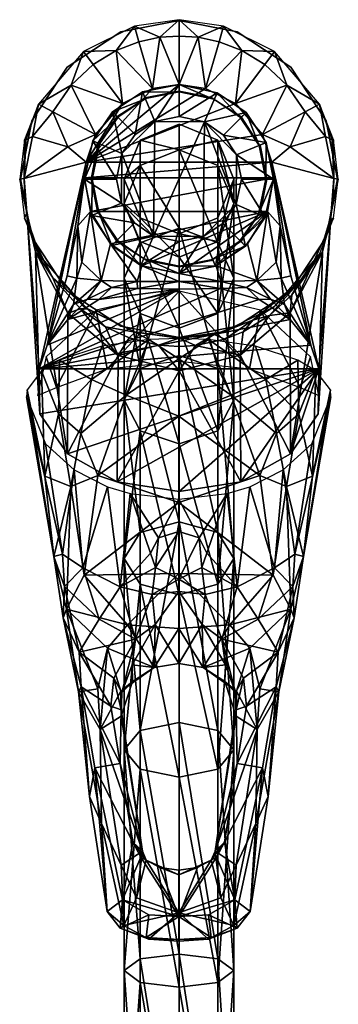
# Model space of a CAD drawing. Header units: millimetres. Extents: x -26 to 26, y -255 to 26.
# Tile 2 of 2: x -26 to 26, y -135 to 26. Entities that reach past the tile are written whole.
import ezdxf

# ---------------------------------------------------------------- set-up
doc = ezdxf.new("R2010")
doc.units = ezdxf.units.MM
for name, color, linetype in [('BLUE', 154, 'Continuous'), ('CHROME01', 253, 'Continuous'), ('RED', 24, 'Continuous')]:
    doc.layers.add(name, color=color, linetype=linetype)

msp = doc.modelspace()

# ---------------------------------------------------------------- meshes
at = {"layer": 'BLUE'}
mesh = msp.add_polyface(dxfattribs=at)
corners = [(3.29, -58.91, 83.39), (4.59, -61.44, 86.25), (3.75, -63.76, 88.32), (-0.05, -57.88, 82.02), (-0.05, -65.7, 89.76)]
mesh.append_faces([[corners[k] for k in face] for face in [(0, 2, 4)]], dxfattribs={"vtx0": -1, "vtx2": -1})
mesh.append_faces([[corners[k] for k in face] for face in [(3, 0, 4)]], dxfattribs={"vtx1": -1})
mesh.append_faces([[corners[k] for k in face] for face in [(0, 1, 2)]], dxfattribs={"vtx2": -1})
at = {"layer": 'CHROME01'}
mesh = msp.add_polyface(dxfattribs=at)
corners = [(0, 14.4, 112.8), (-5.3, 13.39, 112.8), (0, 14.4, 116.2), (-5.3, 13.39, 116.2), (-10.18, 10.18, 116.2), (-10.18, 10.18, 112.8), (-13.39, 5.3, 112.8), (-13.39, 5.3, 116.2), (-3.97, 9.45, 132.9), (-7.21, 7.28, 132.9), (-9.37, 4.16, 132.9), (-5.52, 13.14, 116.4), (-6.01, 14.29, 122.9), (0, 14.25, 116.4), (0, 15.5, 122.9), (-10.03, 10.12, 116.4), (-10.91, 11.01, 122.9), (-13.03, 5.78, 116.4), (-14.17, 6.28, 122.9), (0, 10.25, 132.9), (-18.23, 5.27, 100.13), (-15.26, 2.74, 113), (-13.68, 7.29, 113), (-25.42, 0.06, 59.42), (-24.07, 6.96, 63.61), (-25.13, 6.44, 50.21), (-17.69, 15.43, 76.89), (-23.07, 12.31, 40), (-20.71, 11.05, 76.89), (-9.3, 12.4, 113), (-14.08, 18.78, 76.89), (-10.29, 21.1, 76.89), (-15.69, 20.92, 40), (-4.34, 14.88, 113), (-6.57, 22.53, 76.89), (-3.12, 23.27, 76.89), (0, 26.15, 40), (0, 23.47, 76.89), (-25.35, 6.44, 40), (-7.32, 25.1, 40), (0, 15.5, 113), (-9.57, 24.17), (0, 26, 40), (0, 26), (-9.57, 24.17, 40), (-18.38, 18.38), (-18.38, 18.38, 40), (-24.17, 9.57), (-24.17, 9.57, 40), (-26, 0), (0, 9, 131.34), (-6.36, 6.36, 131.34), (0, 9, 138.84), (-6.36, 6.36, 138.84), (0, 4.78, 179.18), (-6.36, 2.2, 178.64), (4.34, 14.88, 113)]
mesh.append_faces([[corners[k] for k in face] for face in [(3, 1, 4), (11, 12, 13), (15, 16, 11), (17, 18, 15), (38, 25, 27), (27, 26, 32), (29, 26, 22), (32, 31, 39), (33, 31, 29), (41, 42, 43), (45, 44, 41), (47, 46, 45), (49, 48, 47), (52, 53, 54), (40, 21, 56), (33, 21, 40), (29, 21, 33)]], dxfattribs={"vtx0": -1, "vtx1": -1})
mesh.append_faces([[corners[k] for k in face] for face in [(12, 14, 13), (16, 12, 11), (18, 16, 15), (12, 8, 14), (16, 9, 12), (18, 10, 16), (23, 24, 25), (26, 27, 28), (26, 29, 30), (31, 32, 30), (31, 33, 34), (33, 35, 34), (36, 35, 37), (24, 28, 27), (28, 20, 22), (24, 20, 28), (25, 24, 27), (26, 28, 22), (26, 30, 32), (31, 30, 29), (31, 34, 39), (34, 35, 39)]], dxfattribs={"vtx0": -1, "vtx1": -1, "vtx2": -1})
mesh.append_faces([[corners[k] for k in face] for face in [(1, 3, 2), (6, 7, 4), (20, 21, 22), (35, 33, 40), (35, 36, 39), (41, 44, 42), (45, 46, 44), (47, 48, 46)]], dxfattribs={"vtx0": -1, "vtx2": -1})
mesh.append_faces([[corners[k] for k in face] for face in [(50, 51, 52), (22, 21, 29)]], dxfattribs={"vtx1": -1})
mesh.append_faces([[corners[k] for k in face] for face in [(0, 1, 2), (1, 5, 4), (5, 6, 4), (8, 19, 14), (9, 8, 12), (10, 9, 16), (51, 53, 52), (53, 55, 54)]], dxfattribs={"vtx1": -1, "vtx2": -1})
mesh.append_faces([[corners[k] for k in face] for face in [(8, 9, 10)]], dxfattribs={"vtx2": -1})
mesh = msp.add_polyface(dxfattribs=at)
corners = [(5.3, 13.39, 116.2), (5.3, 13.39, 112.8), (0, 14.4, 116.2), (0, 14.4, 112.8), (10.18, 10.18, 116.2), (10.18, 10.18, 112.8), (13.39, 5.3, 116.2), (13.39, 5.3, 112.8), (9.45, 3.97, 132.9), (7.28, 7.21, 132.9), (4.16, 9.37, 132.9), (0, 10.25, 132.9), (-3.97, 9.45, 132.9), (10.12, 10.03, 116.4), (11.01, 10.91, 122.9), (13.14, 5.52, 116.4), (14.29, 6.01, 122.9), (5.78, 13.03, 116.4), (6.28, 14.17, 122.9), (0, 14.25, 116.4), (0, 15.5, 122.9), (18.23, 5.27, 100.13), (24.07, 6.96, 63.61), (20.71, 11.05, 76.89), (25.13, 6.44, 50.21), (25.35, 6.44, 40), (23.07, 12.31, 40), (0, 15.5, 113), (3.12, 23.27, 76.89), (0, 23.47, 76.89), (7.32, 25.1, 40), (6.57, 22.53, 76.89), (10.29, 21.1, 76.89), (9.3, 12.4, 113), (14.08, 18.78, 76.89), (17.69, 15.43, 76.89), (15.69, 20.92, 40), (13.68, 7.29, 113), (25.41, 0.06, 59.42), (15.26, 2.74, 113), (-3.12, 23.27, 76.89), (0, 26.15, 40), (4.34, 14.88, 113), (0, 26, 40), (9.57, 24.17), (0, 26), (24.17, 9.57), (24.17, 9.57, 40), (26, 0), (18.38, 18.38, 40), (18.38, 18.38), (9.57, 24.17, 40), (6.36, 6.36, 138.84), (6.36, 6.36, 131.34), (0, 9, 138.84), (0, 9, 131.34), (0, 4.78, 179.18), (-15.26, 2.74, 113)]
mesh.append_faces([[corners[k] for k in face] for face in [(0, 1, 2), (4, 5, 0), (6, 7, 4), (13, 14, 15), (17, 18, 13), (19, 20, 17), (39, 21, 37), (30, 32, 36), (33, 32, 42), (36, 35, 26), (37, 35, 33), (46, 47, 48), (50, 49, 46), (44, 51, 50), (33, 57, 37), (42, 57, 33)]], dxfattribs={"vtx0": -1, "vtx1": -1})
mesh.append_faces([[corners[k] for k in face] for face in [(14, 16, 15), (18, 14, 13), (20, 18, 17), (14, 9, 16), (18, 10, 14), (20, 11, 18), (21, 22, 23), (27, 28, 29), (30, 28, 31), (32, 30, 31), (32, 33, 34), (35, 36, 34), (35, 37, 23), (24, 22, 38), (23, 22, 26), (21, 23, 37), (22, 24, 26), (29, 40, 27), (29, 28, 41), (31, 28, 42), (32, 31, 42), (32, 34, 36), (35, 34, 33), (35, 23, 26)]], dxfattribs={"vtx0": -1, "vtx1": -1, "vtx2": -1})
mesh.append_faces([[corners[k] for k in face] for face in [(24, 25, 26), (28, 27, 42), (28, 30, 41), (43, 44, 45), (46, 49, 47), (50, 51, 49), (44, 43, 51)]], dxfattribs={"vtx0": -1, "vtx2": -1})
mesh.append_faces([[corners[k] for k in face] for face in [(1, 3, 2), (5, 1, 0), (7, 5, 4), (9, 8, 16), (10, 9, 14), (11, 10, 18), (52, 53, 54), (54, 56, 52)]], dxfattribs={"vtx1": -1, "vtx2": -1})
mesh.append_faces([[corners[k] for k in face] for face in [(8, 9, 10), (10, 11, 12), (53, 55, 54)]], dxfattribs={"vtx2": -1})
mesh = msp.add_polyface(dxfattribs=at)
corners = [(-13.39, 5.3, 112.8), (-14.4, 0, 112.8), (-13.39, 5.3, 116.2), (-14.4, 0, 116.2), (-13.39, -5.3, 112.8), (-13.39, -5.3, 116.2), (-10.18, -10.18, 112.8), (-10.18, -10.18, 116.2), (-9.37, 4.16, 132.9), (-10.25, 0, 132.9), (-9.45, -3.97, 132.9), (-7.28, -7.21, 132.9), (-4.16, -9.37, 132.9), (4.16, 9.37, 132.9), (-3.97, 9.45, 132.9), (-14.25, 0, 116.4), (-15.5, 0, 122.9), (-13.03, 5.78, 116.4), (-14.17, 6.28, 122.9), (-13.14, -5.52, 116.4), (-14.29, -6.01, 122.9), (-10.12, -10.03, 116.4), (-11.01, -10.91, 122.9), (-18.23, 5.27, 100.13), (-25.42, 0.06, 59.42), (-15.26, 2.74, 113), (-16.61, -7.68, 112.09), (-15.5, 0.18, 113), (-18.36, -15.92, 109.25), (-24.34, -8.3, 54.89), (-25.35, -6.44, 40), (-23.37, -10.97, 53.04), (-25, -5.55, 56.75), (-26.15, 0, 40), (-25.29, -3.23, 58.23), (-25.35, 6.44, 40), (-25.13, 6.44, 50.21), (-24.07, 6.96, 63.61), (-24.9, -6.22, 60.09), (-23.55, -11.97, 59.26), (-26, 0), (-26, 0, 40), (-24.17, 9.57, 40), (-24.17, -9.57), (-24.17, -9.57, 40), (0, -9, 138.84), (-6.36, -6.36, 138.84), (0, -9, 131.34), (-6.36, -6.36, 131.34), (-6.36, 6.36, 131.34), (-9, 0, 131.34), (-6.36, 6.36, 138.84), (-9, 0, 138.84), (0, 4.78, 179.18), (-6.36, 2.2, 178.64), (0, -8.07, 218.63), (-6.36, -10.48, 217.55), (-9, -4.02, 177.32), (-6.36, -10.25, 176), (-14.54, -5.36, 113), (14.54, -5.36, 113), (-11.27, -10.64, 113), (15.5, 0.18, 113), (15.26, 2.74, 113)]
mesh.append_faces([[corners[k] for k in face] for face in [(25, 26, 27)]], dxfattribs={"vtx0": -1})
mesh.append_faces([[corners[k] for k in face] for face in [(15, 16, 17), (19, 20, 15), (21, 22, 19), (26, 25, 28), (43, 41, 40), (45, 46, 47), (53, 54, 55), (52, 46, 57), (57, 54, 52), (26, 59, 27)]], dxfattribs={"vtx0": -1, "vtx1": -1})
mesh.append_faces([[corners[k] for k in face] for face in [(13, 14, 12), (8, 10, 12), (8, 12, 14), (16, 18, 17), (20, 16, 15), (22, 20, 19), (16, 9, 18), (20, 10, 16), (22, 11, 20), (23, 24, 25), (29, 30, 31), (32, 30, 29), (34, 33, 32), (24, 33, 34), (36, 35, 24), (37, 24, 23), (24, 34, 38), (32, 38, 34), (32, 39, 38), (29, 39, 32), (60, 59, 61), (62, 27, 59)]], dxfattribs={"vtx0": -1, "vtx1": -1, "vtx2": -1})
mesh.append_faces([[corners[k] for k in face] for face in [(1, 3, 2), (4, 5, 3), (6, 7, 5), (32, 33, 30), (24, 35, 33), (40, 41, 42), (43, 44, 41), (63, 25, 27)]], dxfattribs={"vtx0": -1, "vtx2": -1})
mesh.append_faces([[corners[k] for k in face] for face in [(49, 50, 51), (50, 48, 52)]], dxfattribs={"vtx1": -1})
mesh.append_faces([[corners[k] for k in face] for face in [(0, 1, 2), (1, 4, 3), (4, 6, 5), (9, 8, 18), (10, 9, 16), (11, 10, 20), (50, 52, 51), (48, 46, 52), (54, 56, 55), (56, 54, 57), (46, 58, 57), (54, 51, 52)]], dxfattribs={"vtx1": -1, "vtx2": -1})
mesh.append_faces([[corners[k] for k in face] for face in [(8, 9, 10), (10, 11, 12), (46, 48, 47)]], dxfattribs={"vtx2": -1})
mesh = msp.add_polyface(dxfattribs=at)
corners = [(14.4, 0, 116.2), (14.4, 0, 112.8), (13.39, 5.3, 116.2), (13.39, 5.3, 112.8), (13.39, -5.3, 116.2), (13.39, -5.3, 112.8), (10.18, -10.18, 116.2), (10.18, -10.18, 112.8), (3.97, -9.45, 132.9), (7.21, -7.28, 132.9), (9.37, -4.16, 132.9), (10.25, 0, 132.9), (9.45, 3.97, 132.9), (-4.16, -9.37, 132.9), (4.16, 9.37, 132.9), (13.14, 5.52, 116.4), (14.29, 6.01, 122.9), (14.25, 0, 116.4), (15.5, 0, 122.9), (13.03, -5.78, 116.4), (14.17, -6.28, 122.9), (10.03, -10.12, 116.4), (10.91, -11.01, 122.9), (16.61, -7.68, 112.09), (15.26, 2.74, 113), (15.5, 0.18, 113), (18.36, -15.92, 109.25), (25.35, -6.44, 40), (24.71, -6.91, 55.84), (23.89, -9.65, 53.96), (26.15, 0, 40), (25.29, -3.22, 58.24), (25.41, 0.06, 59.42), (25.35, 6.44, 40), (24.07, 6.96, 63.61), (18.23, 5.27, 100.13), (25.13, 6.44, 50.21), (24.9, -6.21, 60.09), (23.55, -11.97, 59.26), (24.17, -9.57), (26, 0, 40), (24.17, -9.57, 40), (26, 0), (24.17, 9.57, 40), (9, 0, 138.84), (9, 0, 131.34), (6.36, 6.36, 138.84), (6.36, 6.36, 131.34), (6.36, -6.36, 138.84), (6.36, -6.36, 131.34), (0, -9, 138.84), (0, -9, 131.34), (6.36, 2.2, 178.64), (0, 4.78, 179.18), (6.36, -10.48, 217.55), (0, -8.07, 218.63), (6.36, -10.25, 176), (9, -4.02, 177.32), (9, -16.28, 214.94), (14.54, -5.36, 113), (-14.54, -5.36, 113), (-15.5, 0.18, 113), (13.68, 7.29, 113), (-15.26, 2.74, 113)]
mesh.append_faces([[corners[k] for k in face] for face in [(23, 24, 25)]], dxfattribs={"vtx0": -1})
mesh.append_faces([[corners[k] for k in face] for face in [(0, 1, 2), (4, 5, 0), (6, 7, 4), (15, 16, 17), (19, 20, 21), (17, 18, 19), (30, 28, 27), (33, 32, 30), (42, 40, 39), (52, 53, 54), (52, 57, 46), (48, 44, 56), (54, 58, 52), (24, 61, 25), (62, 63, 24)]], dxfattribs={"vtx0": -1, "vtx1": -1})
mesh.append_faces([[corners[k] for k in face] for face in [(13, 8, 14), (10, 12, 14), (10, 14, 8), (16, 18, 17), (18, 20, 19), (16, 12, 18), (20, 10, 22), (18, 11, 20), (27, 28, 29), (30, 31, 28), (30, 32, 31), (32, 34, 35), (33, 36, 32), (37, 31, 32), (37, 28, 31), (38, 28, 37), (32, 35, 24), (25, 60, 59)]], dxfattribs={"vtx0": -1, "vtx1": -1, "vtx2": -1})
mesh.append_faces([[corners[k] for k in face] for face in [(24, 23, 26), (39, 40, 41), (42, 43, 40), (53, 52, 46), (59, 23, 25)]], dxfattribs={"vtx0": -1, "vtx2": -1})
mesh.append_faces([[corners[k] for k in face] for face in [(1, 3, 2), (5, 1, 0), (7, 5, 4), (12, 11, 18), (10, 9, 22), (11, 10, 20), (44, 45, 46), (48, 49, 44), (50, 51, 48), (53, 55, 54), (48, 56, 50), (57, 44, 46), (44, 57, 56), (58, 57, 52)]], dxfattribs={"vtx1": -1, "vtx2": -1})
mesh.append_faces([[corners[k] for k in face] for face in [(8, 9, 10), (10, 11, 12), (45, 47, 46), (49, 45, 44), (51, 49, 48)]], dxfattribs={"vtx2": -1})
mesh = msp.add_polyface(dxfattribs=at)
corners = [(-10.18, -10.18, 112.8), (-5.3, -13.39, 112.8), (-10.18, -10.18, 116.2), (-5.3, -13.39, 116.2), (0, -14.4, 116.2), (0, -14.4, 112.8), (-5.78, -13.03, 116.4), (-6.28, -14.17, 122.9), (-10.12, -10.03, 116.4), (-11.01, -10.91, 122.9), (0, -14.25, 116.4), (0, -15.5, 122.9), (-4.16, -9.37, 132.9), (-7.28, -7.21, 132.9), (0, -10.25, 132.9), (-15.26, 2.74, 113), (-25.42, 0.06, 59.42), (-22.96, -31.17, 97.73), (-21.64, -27.29, 101.6), (-18.36, -15.92, 109.25), (-15.69, -20.92, 40), (-15.08, -21.29, 45.8), (-23.07, -12.31, 40), (-22.12, -13.47, 51.29), (-23.37, -10.97, 53.04), (-25.35, -6.44, 40), (-23.24, -11.45, 56.32), (-24.34, -8.3, 54.89), (-20.75, -16.12, 54.42), (-23.55, -11.97, 59.26), (-18.25, -22, 57.65), (-24.9, -6.22, 60.09), (-22.87, -38.52, 90.38), (-18.38, -18.38), (-24.17, -9.57, 40), (-24.17, -9.57), (-18.38, -18.38, 40), (-13.15, -19.79, 109.11), (0, -18.08, 110.82), (-6.82, -17.95, 110.95), (0, -8.07, 218.63), (-6.36, -10.48, 217.55), (-6.36, -31.1, 252.9), (0, -9, 138.84), (0, -12.83, 175.46), (-6.36, -6.36, 138.84), (-6.36, -10.25, 176), (-6.36, -22.09, 212.34), (0, -24.5, 211.26), (-9, -16.28, 214.94), (-9, -4.02, 177.32), (-12.76, -16.65, 111.08), (-15.02, -19.72, 108.9), (-11.07, -17.81, 110.73), (-6.84, -16.85, 111.73), (-17.32, -20.6, 107.83), (-16.78, -16.27, 110.16), (0, -16.83, 111.97), (-15.93, -13.63, 111.38), (-16.61, -7.68, 112.09), (-6.1, -14.25, 113), (0, -15.5, 113), (-11.27, -10.64, 113), (-14.54, -5.36, 113), (14.54, -5.36, 113)]
mesh.append_faces([[corners[k] for k in face] for face in [(3, 1, 4), (6, 7, 8), (10, 11, 6), (18, 15, 17), (19, 15, 18), (20, 21, 22), (33, 34, 35), (49, 41, 50), (50, 46, 49)]], dxfattribs={"vtx0": -1, "vtx1": -1})
mesh.append_faces([[corners[k] for k in face] for face in [(7, 9, 8), (11, 7, 6), (7, 12, 9), (11, 14, 7), (15, 16, 17), (23, 22, 21), (24, 22, 23), (26, 27, 24), (28, 29, 26), (28, 26, 24), (29, 28, 30), (27, 26, 29), (23, 28, 24), (21, 28, 23), (31, 17, 16), (29, 32, 31), (37, 38, 39), (51, 52, 53), (51, 53, 54), (52, 51, 55), (56, 55, 51), (54, 39, 57), (53, 39, 54), (53, 37, 39), (57, 39, 38), (58, 56, 51), (60, 57, 61), (60, 54, 57), (62, 54, 60), (62, 51, 54), (63, 51, 62), (58, 63, 59), (56, 58, 59), (63, 58, 51), (64, 62, 60)]], dxfattribs={"vtx0": -1, "vtx1": -1, "vtx2": -1})
mesh.append_faces([[corners[k] for k in face] for face in [(1, 3, 2), (24, 25, 22), (33, 36, 34), (40, 41, 42), (44, 46, 45), (46, 44, 48), (56, 59, 19)]], dxfattribs={"vtx0": -1, "vtx2": -1})
mesh.append_faces([[corners[k] for k in face] for face in [(0, 1, 2), (1, 5, 4), (12, 13, 9), (14, 12, 7), (43, 44, 45), (47, 46, 48), (46, 47, 49)]], dxfattribs={"vtx1": -1, "vtx2": -1})
mesh = msp.add_polyface(dxfattribs=at)
corners = [(0, -14.4, 112.8), (5.3, -13.39, 112.8), (0, -14.4, 116.2), (5.3, -13.39, 116.2), (10.18, -10.18, 116.2), (10.18, -10.18, 112.8), (-4.16, -9.37, 132.9), (0, -10.25, 132.9), (3.97, -9.45, 132.9), (5.52, -13.14, 116.4), (6.01, -14.29, 122.9), (0, -14.25, 116.4), (0, -15.5, 122.9), (10.03, -10.12, 116.4), (10.91, -11.01, 122.9), (14.17, -6.28, 122.9), (7.21, -7.28, 132.9), (15.26, 2.74, 113), (21.63, -27.29, 101.6), (22.96, -31.16, 97.74), (18.36, -15.92, 109.25), (23.07, -12.31, 40), (19.77, -16.86, 48.91), (15.69, -20.92, 40), (22.16, -13.4, 51.35), (25.35, -6.44, 40), (23.89, -9.65, 53.96), (23.55, -11.97, 59.26), (24.71, -6.91, 55.84), (21.61, -14.75, 54.98), (18.26, -21.99, 57.65), (18.54, -18.99, 53.24), (24.9, -6.21, 60.09), (25.41, 0.06, 59.42), (22.87, -38.53, 90.37), (18.38, -18.38), (24.17, -9.57, 40), (18.38, -18.38, 40), (24.17, -9.57), (6.36, -10.48, 217.55), (0, -8.07, 218.63), (6.36, -31.1, 252.9), (6.36, -10.25, 176), (0, -12.83, 175.46), (0, -9, 138.84), (6.36, -22.09, 212.34), (9, -4.02, 177.32), (9, -16.28, 214.94), (17.32, -20.6, 107.83), (16.78, -16.27, 110.16), (12.76, -16.65, 111.08), (15.02, -19.72, 108.9), (11.07, -17.81, 110.73), (6.84, -16.85, 111.73), (6.8, -17.95, 110.95), (0, -16.83, 111.97), (13.15, -19.79, 109.11), (0, -18.08, 110.82), (16.61, -7.68, 112.09), (15.93, -13.63, 111.38), (14.54, -5.36, 113), (11.27, -10.64, 113), (6.1, -14.25, 113), (0, -15.5, 113), (-6.1, -14.25, 113)]
mesh.append_faces([[corners[k] for k in face] for face in [(3, 1, 4), (9, 10, 11), (13, 14, 9), (21, 22, 23), (25, 24, 21), (38, 36, 35), (39, 40, 41), (42, 46, 45), (58, 49, 20)]], dxfattribs={"vtx0": -1, "vtx1": -1})
mesh.append_faces([[corners[k] for k in face] for face in [(10, 12, 11), (14, 10, 9), (15, 14, 13), (10, 8, 12), (14, 16, 10), (21, 24, 22), (25, 26, 24), (27, 26, 28), (29, 30, 31), (24, 29, 22), (29, 31, 22), (30, 29, 27), (29, 26, 27), (29, 24, 26), (19, 32, 33), (34, 27, 32), (33, 17, 19), (48, 49, 50), (51, 50, 52), (52, 50, 53), (50, 51, 48), (54, 53, 55), (54, 52, 53), (56, 52, 54), (55, 57, 54), (59, 49, 58), (60, 59, 58), (61, 50, 60), (62, 50, 61), (62, 53, 50), (63, 53, 62), (63, 55, 53), (59, 60, 50), (49, 59, 50), (60, 62, 61), (60, 63, 62), (60, 64, 63)]], dxfattribs={"vtx0": -1, "vtx1": -1, "vtx2": -1})
mesh.append_faces([[corners[k] for k in face] for face in [(1, 3, 2), (17, 18, 19), (17, 20, 18), (35, 36, 37), (42, 43, 44), (43, 42, 45)]], dxfattribs={"vtx0": -1, "vtx2": -1})
mesh.append_faces([[corners[k] for k in face] for face in [(0, 1, 2), (1, 5, 4), (8, 7, 12), (16, 8, 10), (46, 47, 45)]], dxfattribs={"vtx1": -1, "vtx2": -1})
mesh.append_faces([[corners[k] for k in face] for face in [(6, 7, 8)]], dxfattribs={"vtx2": -1})
mesh = msp.add_polyface(dxfattribs=at)
corners = [(0, -26.14, 42.35), (-7.32, -25.1, 40), (0, -26.15, 40), (-7.18, -25.15, 43.07), (-15.08, -21.29, 45.8), (-15.69, -20.92, 40), (-20.75, -16.12, 54.42), (-16.19, -21.32, 52.29), (-9.99, -28.96, 56.52), (-12.04, -24.28, 51.07), (-8.16, -26.06, 50.33), (-3.36, -27.25, 49.84), (0.02, -27.48, 49.75), (-18.25, -22, 57.65), (0.04, -31.46, 56.12), (-24.9, -6.22, 60.09), (-22.87, -38.52, 90.38), (-22.96, -31.17, 97.73), (-23.55, -11.97, 59.26), (-18.3, -45.13, 83.77), (-9.57, -24.17), (-18.38, -18.38, 40), (-18.38, -18.38), (-9.57, -24.17, 40), (0, -26), (0, -26, 40), (22.96, -31.16, 97.74), (6.8, -17.95, 110.95), (13.15, -19.79, 109.11), (0, -18.08, 110.82), (-21.64, -27.29, 101.6), (-18.24, -23.05, 105.85), (-13.15, -19.79, 109.11), (0, -28.97, 254.46), (0, -8.07, 218.63), (-6.36, -31.1, 252.9), (-6.36, -41.35, 245.35), (-6.36, -22.09, 212.34), (0, -43.47, 243.79), (0, -24.5, 211.26), (-9, -16.28, 214.94), (-9, -36.22, 249.12), (-6.36, -10.48, 217.55), (-16.78, -16.27, 110.16), (-18.36, -15.92, 109.25), (-17.32, -20.6, 107.83), (-15.02, -19.72, 108.9), (-11.07, -17.81, 110.73), (0, -29.9, 116.97), (0, -18.43, 110.85), (-11.78, -31.14, 113.95), (-13.61, -21.54, 107.74), (-20.1, -34.24, 105.89), (-21.8, -29.18, 100.14), (-23.21, -35.53, 93.79), (-8.66, -35.49, 121.27), (-4.93, -26.34, 118.53), (-14.38, -32.89, 117.05), (-0.05, -38.94, 122.93), (-0.05, -29.49, 120.94), (-19.63, -29.72, 109.11), (-19.76, -38.57, 112.88), (-22.55, -31.47, 104.22), (-12.67, -27.44, 115.45), (-0.05, -26.16, 119.04)]
mesh.append_faces([[corners[k] for k in face] for face in [(20, 21, 22), (24, 23, 20), (40, 37, 41), (41, 35, 40), (30, 43, 44), (48, 49, 50), (51, 50, 49), (50, 51, 52), (53, 52, 51), (63, 57, 56), (60, 57, 63)]], dxfattribs={"vtx0": -1, "vtx1": -1})
mesh.append_faces([[corners[k] for k in face] for face in [(3, 1, 0), (4, 1, 3), (6, 4, 7), (8, 7, 9), (9, 3, 10), (11, 8, 10), (11, 0, 12), (6, 7, 13), (9, 7, 4), (7, 8, 13), (9, 10, 8), (3, 9, 4), (11, 10, 3), (8, 11, 14), (11, 12, 14), (0, 11, 3), (13, 19, 18), (8, 19, 13), (27, 17, 28), (29, 17, 27), (29, 31, 30), (29, 32, 31), (45, 43, 30), (31, 45, 30), (46, 45, 31), (46, 32, 47), (46, 31, 32), (55, 56, 57), (58, 59, 55), (60, 61, 57), (55, 59, 56)]], dxfattribs={"vtx0": -1, "vtx1": -1, "vtx2": -1})
mesh.append_faces([[corners[k] for k in face] for face in [(0, 1, 2), (4, 5, 1), (15, 16, 17), (18, 19, 16), (20, 23, 21), (24, 25, 23), (26, 17, 16), (29, 30, 17), (37, 39, 38)]], dxfattribs={"vtx0": -1, "vtx2": -1})
mesh.append_faces([[corners[k] for k in face] for face in [(54, 52, 53)]], dxfattribs={"vtx1": -1})
mesh.append_faces([[corners[k] for k in face] for face in [(33, 34, 35), (36, 37, 38), (37, 36, 41), (35, 42, 40), (60, 62, 61), (64, 56, 59)]], dxfattribs={"vtx1": -1, "vtx2": -1})
mesh = msp.add_polyface(dxfattribs=at)
corners = [(7.32, -25.1, 40), (0, -26.14, 42.35), (0, -26.15, 40), (5.75, -25.51, 42.81), (12.1, -23.15, 44.49), (15.69, -20.92, 40), (19.77, -16.86, 48.91), (2.7, -27.33, 49.81), (0.02, -27.48, 49.75), (10.04, -28.93, 56.53), (7.54, -26.27, 50.24), (10.54, -25.06, 50.75), (14.86, -22.41, 51.84), (18.54, -18.99, 53.24), (0.04, -31.46, 56.12), (18.26, -21.99, 57.65), (22.87, -38.53, 90.37), (24.9, -6.21, 60.09), (22.96, -31.16, 97.74), (18.3, -45.13, 83.77), (23.55, -11.97, 59.26), (0, -26), (9.57, -24.17, 40), (0, -26, 40), (9.57, -24.17), (18.38, -18.38, 40), (18.38, -18.38), (21.63, -27.29, 101.6), (-22.96, -31.17, 97.73), (18.24, -23.05, 105.85), (13.15, -19.79, 109.11), (0, -8.07, 218.63), (0, -28.97, 254.46), (6.36, -31.1, 252.9), (0, -43.47, 243.79), (0, -24.5, 211.26), (6.36, -41.35, 245.35), (6.36, -22.09, 212.34), (0, -12.83, 175.46), (9, -36.22, 249.12), (6.36, -10.48, 217.55), (9, -16.28, 214.94), (16.78, -16.27, 110.16), (18.36, -15.92, 109.25), (17.32, -20.6, 107.83), (15.02, -19.72, 108.9), (11.07, -17.81, 110.73), (0, -29.9, 116.97), (11.55, -31.14, 113.95), (0, -18.43, 110.85), (13.37, -21.54, 107.74), (19.87, -34.24, 105.89), (21.56, -29.18, 100.14), (22.98, -35.53, 93.79), (8.56, -35.49, 121.27), (14.28, -32.89, 117.05), (4.83, -26.34, 118.53), (-0.05, -38.94, 122.93), (-0.05, -29.49, 120.94), (19.53, -29.72, 109.11), (19.66, -38.57, 112.88), (22.45, -31.47, 104.22), (12.57, -27.44, 115.45), (-0.05, -26.16, 119.04)]
mesh.append_faces([[corners[k] for k in face] for face in [(0, 1, 2), (5, 4, 0), (16, 17, 18), (19, 20, 16), (24, 22, 21), (26, 25, 24), (27, 28, 18), (33, 39, 40), (37, 41, 36), (59, 60, 61), (63, 58, 56)]], dxfattribs={"vtx0": -1, "vtx1": -1})
mesh.append_faces([[corners[k] for k in face] for face in [(0, 3, 1), (0, 4, 3), (5, 6, 4), (1, 7, 8), (9, 7, 10), (10, 4, 11), (12, 9, 11), (12, 6, 13), (8, 7, 14), (7, 1, 3), (10, 7, 3), (7, 9, 14), (10, 11, 9), (4, 10, 3), (12, 11, 4), (9, 12, 15), (12, 13, 15), (6, 12, 4), (19, 15, 20), (19, 9, 15), (29, 28, 27), (30, 28, 29), (44, 29, 27), (44, 45, 29), (42, 44, 27), (30, 45, 46), (29, 45, 30), (54, 55, 56), (57, 54, 58), (59, 55, 60), (54, 56, 58)]], dxfattribs={"vtx0": -1, "vtx1": -1, "vtx2": -1})
mesh.append_faces([[corners[k] for k in face] for face in [(21, 22, 23), (24, 25, 22), (35, 37, 36), (42, 27, 43)]], dxfattribs={"vtx0": -1, "vtx2": -1})
mesh.append_faces([[corners[k] for k in face] for face in [(53, 52, 51)]], dxfattribs={"vtx1": -1})
mesh.append_faces([[corners[k] for k in face] for face in [(31, 32, 33), (34, 35, 36), (35, 38, 37), (39, 41, 40), (41, 39, 36), (47, 48, 49), (50, 49, 48), (48, 51, 50), (52, 50, 51), (62, 56, 55), (59, 62, 55)]], dxfattribs={"vtx1": -1, "vtx2": -1})
mesh = msp.add_polyface(dxfattribs=at)
corners = [(-10.14, -49.69, 79.21), (0.04, -31.46, 56.12), (0, -51.32, 77.58), (-9.99, -28.96, 56.52), (-18.3, -45.13, 83.77), (22.96, -31.16, 97.74), (-22.87, -38.52, 90.38), (0, -56.29, 284.45), (-6.36, -58.05, 282.48), (-6.36, -90.54, 305.84), (0, -28.97, 254.46), (-6.36, -31.1, 252.9), (-6.36, -66.51, 272.97), (-6.36, -41.35, 245.35), (0, -68.27, 271), (0, -43.47, 243.79), (-9, -62.28, 277.72), (-9, -36.22, 249.12), (-13.35, -48.68, 118.52), (-15.55, -65.03, 112.48), (-0.05, -53.1, 119.69), (-19.13, -61.56, 101.75), (-21.93, -43.47, 85.91), (-17.22, -47.75, 81.59), (-8.44, -73.19, 110.12), (-0.05, -64.76, 115), (-8.66, -35.49, 121.27), (-14.38, -32.89, 117.05), (-16.11, -41.76, 117.56), (-15.79, -63.83, 97.55), (-24.95, -34.59, 95.55), (-20.53, -61.96, 108.36), (-22.03, -48.75, 108.95), (-3.39, -58.91, 83.39), (-4.69, -61.44, 86.25), (-7.99, -51.64, 77.66), (-0.05, -67.71, 91.76), (-3.92, -73.13, 95.98), (-4.42, -68.21, 92.84), (-17.77, -50.48, 115.38), (-0.05, -52.56, 76.74), (-19.76, -38.57, 112.88), (-0.05, -38.94, 122.93), (-18.81, -66.88, 103.95), (-3.85, -63.76, 88.32), (-0.05, -65.7, 89.76), (-9.67, -66.96, 94.19), (-18.48, -70.58, 108.21), (-25.03, -35.74, 93.71), (-22.55, -31.47, 104.22), (-13.12, -72.26, 99.07), (-11.75, -50.51, 78.81), (-0.05, -57.88, 82.02), (-19.02, -72.04, 106.13), (-7.13, -75.54, 96.85), (3.29, -58.91, 83.39)]
mesh.append_faces([[corners[k] for k in face] for face in [(0, 1, 2), (10, 11, 7), (16, 8, 17), (17, 13, 16), (40, 33, 35), (22, 21, 48), (52, 40, 55)]], dxfattribs={"vtx0": -1, "vtx1": -1})
mesh.append_faces([[corners[k] for k in face] for face in [(1, 0, 3), (18, 19, 20), (24, 25, 19), (26, 27, 28), (20, 19, 25), (29, 21, 23), (30, 31, 32), (36, 37, 38), (32, 31, 39), (28, 27, 41), (26, 18, 42), (43, 21, 29), (47, 39, 31), (20, 42, 18), (36, 38, 45), (29, 46, 50), (29, 51, 46), (18, 26, 28), (39, 19, 18), (21, 43, 31), (48, 21, 31), (29, 50, 43), (24, 19, 47), (39, 47, 19), (38, 46, 44), (39, 41, 32), (49, 32, 41), (39, 28, 41), (18, 28, 39), (38, 54, 46), (35, 34, 46)]], dxfattribs={"vtx0": -1, "vtx1": -1, "vtx2": -1})
mesh.append_faces([[corners[k] for k in face] for face in [(3, 0, 4), (5, 4, 0), (5, 6, 4), (7, 8, 9), (13, 15, 14), (21, 22, 23), (32, 49, 30), (29, 23, 51), (31, 30, 48), (47, 31, 53), (46, 51, 35)]], dxfattribs={"vtx0": -1, "vtx2": -1})
mesh.append_faces([[corners[k] for k in face] for face in [(11, 8, 7), (12, 13, 14), (8, 11, 17), (13, 12, 16), (33, 34, 35), (44, 45, 38), (34, 44, 46), (52, 33, 40), (53, 31, 43)]], dxfattribs={"vtx1": -1, "vtx2": -1})
mesh = msp.add_polyface(dxfattribs=at)
corners = [(10.14, -49.69, 79.21), (10.04, -28.93, 56.53), (18.3, -45.13, 83.77), (0.04, -31.46, 56.12), (0, -51.32, 77.58), (22.96, -31.16, 97.74), (22.87, -38.53, 90.37), (-10.14, -49.69, 79.21), (0, -56.29, 284.45), (6.36, -58.05, 282.48), (0, -28.97, 254.46), (6.36, -31.1, 252.9), (6.36, -90.54, 305.84), (0, -68.27, 271), (0, -43.47, 243.79), (6.36, -66.51, 272.97), (6.36, -41.35, 245.35), (9, -62.28, 277.72), (9, -36.22, 249.12), (13.25, -48.68, 118.52), (-0.05, -53.1, 119.69), (15.45, -65.03, 112.48), (19.03, -61.56, 101.75), (17.12, -47.75, 81.59), (21.83, -43.47, 85.91), (8.56, -35.49, 121.27), (16.01, -41.76, 117.56), (14.28, -32.89, 117.05), (8.34, -73.19, 110.12), (-0.05, -64.76, 115), (15.69, -63.83, 97.55), (24.85, -34.59, 95.55), (21.93, -48.75, 108.95), (20.43, -61.96, 108.36), (3.29, -58.91, 83.39), (7.89, -51.64, 77.66), (4.59, -61.44, 86.25), (-0.05, -67.71, 91.76), (4.32, -68.21, 92.84), (3.82, -73.13, 95.98), (17.67, -50.48, 115.38), (-0.05, -52.56, 76.74), (19.66, -38.57, 112.88), (-0.05, -38.94, 122.93), (18.71, -66.88, 103.95), (3.75, -63.76, 88.32), (-0.05, -65.7, 89.76), (9.57, -66.96, 94.19), (18.38, -70.58, 108.21), (24.93, -35.74, 93.71), (22.45, -31.47, 104.22), (13.02, -72.26, 99.07), (11.65, -50.51, 78.81), (18.92, -72.04, 106.13), (7.04, -75.54, 96.85)]
mesh.append_faces([[corners[k] for k in face] for face in [(5, 2, 6)]], dxfattribs={"vtx0": -1})
mesh.append_faces([[corners[k] for k in face] for face in [(0, 1, 2), (4, 3, 0), (8, 9, 10), (9, 17, 11), (16, 18, 15), (34, 35, 36), (45, 38, 46), (36, 47, 45), (53, 44, 33)]], dxfattribs={"vtx0": -1, "vtx1": -1})
mesh.append_faces([[corners[k] for k in face] for face in [(0, 3, 1), (19, 20, 21), (25, 26, 27), (28, 21, 29), (30, 23, 22), (31, 32, 33), (37, 38, 39), (32, 40, 33), (26, 42, 27), (25, 43, 19), (44, 30, 22), (48, 33, 40), (20, 19, 43), (37, 46, 38), (20, 29, 21), (30, 51, 47), (30, 47, 52), (19, 26, 25), (40, 19, 21), (22, 33, 44), (49, 33, 22), (30, 44, 51), (28, 48, 21), (40, 21, 48), (38, 45, 47), (40, 32, 42), (50, 42, 32), (40, 42, 26), (19, 40, 26), (38, 47, 54), (35, 47, 36)]], dxfattribs={"vtx0": -1, "vtx1": -1, "vtx2": -1})
mesh.append_faces([[corners[k] for k in face] for face in [(5, 0, 2), (5, 4, 0), (5, 7, 4), (14, 16, 15), (22, 23, 24), (32, 31, 50), (30, 52, 23), (33, 49, 31), (48, 53, 33), (47, 35, 52)]], dxfattribs={"vtx0": -1, "vtx2": -1})
mesh.append_faces([[corners[k] for k in face] for face in [(9, 11, 10), (12, 9, 8), (13, 14, 15), (17, 18, 11), (18, 17, 15), (41, 35, 34), (24, 49, 22)]], dxfattribs={"vtx1": -1, "vtx2": -1})
mesh = msp.add_polyface(dxfattribs=at)
corners = [(0, -89.23, 308.13), (-6.36, -90.54, 305.84), (0, -127.23, 324.77), (0, -56.29, 284.45), (-6.36, -96.85, 294.79), (-6.36, -66.51, 272.97), (0, -98.16, 292.5), (0, -68.27, 271), (-6.36, -128.02, 322.26), (-9, -93.69, 300.32), (-9, -62.28, 277.72), (-6.36, -58.05, 282.48), (-9.65, -95.93, 88.01), (-7.57, -108.83, 77.05), (-13.79, -96.66, 88.15), (-13.12, -72.26, 99.07), (-9.67, -66.96, 94.19), (-7.13, -75.54, 96.85), (-16.07, -83.37, 97.59), (-19.02, -72.04, 106.13), (-16.49, -84.18, 101.15), (-12.72, -105.77, 86.13), (-14.71, -101.33, 87.3), (-9.47, -88.15, 96.9), (-12.94, -90.36, 98.44), (-6.01, -110.32, 78.84), (-9.56, -84.04, 101.31), (-0.05, -73.77, 110.04), (-8.44, -73.19, 110.12), (-4.07, -80.19, 102.87), (-7.63, -82.46, 101.07), (-9.39, -84.27, 97.34), (-11.17, -86.51, 94.47), (-16.39, -77.67, 100.59), (-10.7, -81.93, 96.9), (-18.48, -70.58, 108.21), (-13.35, -83.71, 102.87), (-11.75, -76.99, 107.38), (-0.05, -79.5, 103.44), (-3.92, -73.13, 95.98), (-9.47, -87.13, 95.88), (-7.71, -79.75, 98.23), (-18.81, -66.88, 103.95), (-0.05, -64.76, 115), (-4.42, -68.21, 92.84), (-9.49, -112.61, 80.57), (-0.05, -67.71, 91.76)]
mesh.append_faces([[corners[k] for k in face] for face in [(17, 39, 41), (30, 29, 26), (26, 23, 30)]], dxfattribs={"vtx0": -1})
mesh.append_faces([[corners[k] for k in face] for face in [(0, 1, 2), (10, 5, 9), (9, 1, 10), (23, 24, 25), (32, 33, 34), (38, 27, 29), (29, 39, 38), (25, 12, 40), (34, 40, 32), (32, 40, 12)]], dxfattribs={"vtx0": -1, "vtx1": -1})
mesh.append_faces([[corners[k] for k in face] for face in [(15, 16, 17), (24, 23, 26), (27, 28, 29), (20, 35, 19), (35, 20, 36), (26, 37, 24), (17, 34, 33), (37, 28, 35), (37, 29, 28), (33, 15, 17), (42, 33, 19), (27, 43, 28), (20, 21, 24), (24, 36, 20), (15, 33, 42), (17, 44, 39), (29, 30, 41), (31, 41, 30), (33, 32, 18), (21, 45, 24), (36, 24, 37), (35, 36, 37), (39, 46, 38)]], dxfattribs={"vtx0": -1, "vtx1": -1, "vtx2": -1})
mesh.append_faces([[corners[k] for k in face] for face in [(5, 7, 6), (12, 14, 18), (21, 20, 22), (23, 40, 31), (37, 26, 29)]], dxfattribs={"vtx0": -1, "vtx2": -1})
mesh.append_faces([[corners[k] for k in face] for face in [(31, 34, 17), (25, 40, 23)]], dxfattribs={"vtx1": -1})
mesh.append_faces([[corners[k] for k in face] for face in [(0, 3, 1), (4, 5, 6), (8, 1, 9), (5, 4, 9), (1, 11, 10), (12, 13, 14), (19, 18, 20), (30, 23, 31), (22, 20, 18), (41, 39, 29), (32, 12, 18), (18, 19, 33), (18, 14, 22)]], dxfattribs={"vtx1": -1, "vtx2": -1})
mesh.append_faces([[corners[k] for k in face] for face in [(34, 31, 40), (31, 17, 41)]], dxfattribs={"vtx2": -1})
mesh = msp.add_polyface(dxfattribs=at)
corners = [(0, -89.23, 308.13), (6.36, -90.54, 305.84), (0, -56.29, 284.45), (6.36, -128.02, 322.26), (0, -98.16, 292.5), (0, -68.27, 271), (6.36, -96.85, 294.79), (6.36, -66.51, 272.97), (9, -93.69, 300.32), (6.36, -58.05, 282.48), (9, -62.28, 277.72), (3.82, -73.13, 95.98), (-0.05, -79.5, 103.44), (-0.05, -67.71, 91.76), (-0.05, -73.77, 110.04), (8.34, -73.19, 110.12), (-0.05, -64.76, 115), (9.55, -95.93, 88.01), (13.69, -96.66, 88.15), (7.47, -108.83, 77.05), (13.02, -72.26, 99.07), (7.04, -75.54, 96.85), (9.57, -66.96, 94.19), (15.97, -83.37, 97.59), (18.92, -72.04, 106.13), (16.39, -84.18, 101.15), (12.62, -105.77, 86.13), (14.61, -101.33, 87.3), (9.37, -88.15, 96.9), (5.91, -110.32, 78.84), (12.84, -90.36, 98.44), (9.46, -84.04, 101.31), (3.97, -80.19, 102.87), (7.53, -82.46, 101.07), (9.29, -84.27, 97.34), (11.07, -86.51, 94.47), (10.6, -81.93, 96.9), (16.29, -77.67, 100.59), (18.38, -70.58, 108.21), (13.25, -83.71, 102.87), (11.65, -76.99, 107.38), (9.37, -87.13, 95.88), (7.61, -79.75, 98.23), (18.71, -66.88, 103.95), (4.32, -68.21, 92.84), (9.39, -112.61, 80.57)]
mesh.append_faces([[corners[k] for k in face] for face in [(36, 41, 34), (34, 42, 21)]], dxfattribs={"vtx0": -1})
mesh.append_faces([[corners[k] for k in face] for face in [(0, 1, 2), (1, 8, 9), (7, 10, 6), (17, 18, 19), (24, 25, 23), (33, 34, 28), (27, 23, 25), (42, 32, 11), (23, 27, 18), (35, 23, 17), (23, 37, 24)]], dxfattribs={"vtx0": -1, "vtx1": -1})
mesh.append_faces([[corners[k] for k in face] for face in [(11, 12, 13), (14, 15, 16), (20, 21, 22), (30, 31, 28), (14, 32, 15), (25, 24, 38), (38, 39, 25), (31, 30, 40), (21, 37, 36), (40, 38, 15), (40, 15, 32), (37, 21, 20), (43, 24, 37), (25, 30, 26), (30, 25, 39), (20, 43, 37), (21, 11, 44), (26, 30, 45), (32, 42, 33), (34, 33, 42), (37, 23, 35), (29, 45, 30), (39, 40, 30), (38, 40, 39)]], dxfattribs={"vtx0": -1, "vtx1": -1, "vtx2": -1})
mesh.append_faces([[corners[k] for k in face] for face in [(5, 7, 6), (17, 23, 18), (26, 27, 25), (28, 34, 41), (40, 32, 31)]], dxfattribs={"vtx0": -1, "vtx2": -1})
mesh.append_faces([[corners[k] for k in face] for face in [(34, 21, 36), (29, 28, 41)]], dxfattribs={"vtx1": -1})
mesh.append_faces([[corners[k] for k in face] for face in [(3, 1, 0), (4, 5, 6), (8, 10, 9), (10, 8, 6), (28, 29, 30), (35, 36, 37), (12, 32, 14), (32, 12, 11), (29, 41, 17), (36, 35, 41), (35, 17, 41)]], dxfattribs={"vtx1": -1, "vtx2": -1})
mesh.append_faces([[corners[k] for k in face] for face in [(21, 42, 11), (33, 31, 32), (31, 33, 28)]], dxfattribs={"vtx2": -1})
mesh = msp.add_polyface(dxfattribs=at)
corners = [(0, -127.23, 324.77), (6.36, -128.02, 322.26), (0, -89.23, 308.13), (-6.36, -90.54, 305.84), (-6.36, -128.02, 322.26), (-6.36, -96.85, 294.79), (0, -98.16, 292.5), (0, -132.65, 307.61), (6.36, -96.85, 294.79), (6.36, -131.86, 310.12), (9, -129.94, 316.19), (6.36, -90.54, 305.84), (9, -93.69, 300.32), (-9, -93.69, 300.32), (-9, -129.94, 316.19), (-6.36, -131.86, 310.12), (-9.27, -118.34, 67.43), (-6.26, -111.3, 74.63), (-0.05, -121.07, 64.22), (-3.16, -113.01, 72.83), (-0.05, -113.46, 72.34), (-0.05, -120.47, 72.94), (-0.05, -114.19, 75.17), (-5.38, -111.82, 77.41), (-6.98, -118, 75.41), (-9.08, -122.53, 70.54), (-6.01, -110.32, 78.84), (-7.57, -108.83, 77.05), (-9.65, -95.93, 88.01), (-11.79, -120.22, 69.12), (-13.79, -96.66, 88.15), (-14.71, -101.33, 87.3), (-12.72, -105.77, 86.13), (-4.96, -120.79, 64.58), (-9.49, -112.61, 80.57), (-12.94, -90.36, 98.44), (9.17, -118.34, 67.43), (6.16, -111.3, 74.63), (3.06, -113.01, 72.83), (5.28, -111.82, 77.41), (6.88, -118, 75.41), (8.98, -122.53, 70.54), (5.91, -110.32, 78.84), (9.55, -95.93, 88.01), (7.47, -108.83, 77.05), (13.69, -96.66, 88.15), (14.61, -101.33, 87.3), (12.62, -105.77, 86.13), (11.69, -120.22, 69.12), (4.86, -120.79, 64.58), (9.39, -112.61, 80.57)]
mesh.append_faces([[corners[k] for k in face] for face in [(0, 1, 2), (1, 10, 11), (8, 12, 9), (13, 5, 14), (14, 4, 13), (22, 19, 23), (27, 23, 17), (17, 16, 27), (23, 27, 26), (19, 18, 17), (38, 18, 20), (46, 47, 48), (38, 39, 37), (40, 41, 50)]], dxfattribs={"vtx0": -1, "vtx1": -1})
mesh.append_faces([[corners[k] for k in face] for face in [(16, 17, 18), (23, 24, 21), (24, 25, 21), (25, 32, 29), (25, 34, 32), (26, 35, 34), (36, 18, 37), (39, 21, 40), (40, 21, 41), (41, 48, 47), (41, 47, 50)]], dxfattribs={"vtx0": -1, "vtx1": -1, "vtx2": -1})
mesh.append_faces([[corners[k] for k in face] for face in [(5, 6, 7), (6, 8, 9), (21, 22, 23), (26, 27, 28), (29, 30, 16), (22, 20, 19), (27, 16, 30), (26, 34, 24), (24, 23, 26), (30, 29, 31), (21, 39, 22), (42, 43, 44), (44, 45, 36), (22, 38, 20), (42, 40, 50), (48, 36, 45), (40, 42, 39), (45, 46, 48)]], dxfattribs={"vtx0": -1, "vtx2": -1})
mesh.append_faces([[corners[k] for k in face] for face in [(33, 16, 18), (49, 18, 36)]], dxfattribs={"vtx1": -1})
mesh.append_faces([[corners[k] for k in face] for face in [(3, 4, 0), (10, 12, 11), (12, 10, 9), (5, 15, 14), (19, 20, 18), (31, 29, 32), (24, 34, 25), (19, 17, 23), (22, 39, 38), (37, 44, 36), (39, 42, 44), (44, 37, 39), (38, 37, 18)]], dxfattribs={"vtx1": -1, "vtx2": -1})
mesh = msp.add_polyface(dxfattribs=at)
corners = [(0, -167.89, 333), (6.36, -168.13, 330.37), (0, -127.23, 324.77), (6.36, -128.02, 322.26), (6.36, -208.15, 329.92), (0, -208.45, 332.54), (6.36, -169.31, 317.7), (6.36, -206.68, 317.28), (0, -169.56, 315.07), (0, -206.38, 314.66), (-6.36, -206.68, 317.28), (-6.36, -169.31, 317.7), (-6.36, -208.15, 329.92), (-6.36, -168.13, 330.37), (-6.36, -128.02, 322.26), (-6.36, -131.86, 310.12), (0, -132.65, 307.61), (6.36, -131.86, 310.12), (-6.36, -96.85, 294.79), (0, -98.16, 292.5), (9, -207.41, 323.6), (9, -168.72, 324.03), (9, -129.94, 316.19), (-9, -129.94, 316.19), (-9, -168.72, 324.03), (-9, -207.41, 323.6), (-0.05, -125.11, 67.74), (-0.05, -120.47, 72.94), (-4.96, -124.8, 68.08), (-9.27, -118.34, 67.43), (-4.96, -120.79, 64.58), (-9.64, -122.99, 66.24), (-9.08, -122.53, 70.54), (-0.05, -121.07, 64.22), (-0.05, -124.81, 64.21), (-5.39, -124.49, 64.56), (-11.79, -120.22, 69.12), (4.86, -124.8, 68.08), (5.29, -124.49, 64.56), (4.86, -120.79, 64.58), (9.54, -122.99, 66.24), (11.69, -120.22, 69.12), (8.98, -122.53, 70.54), (9.17, -118.34, 67.43)]
mesh.append_faces([[corners[k] for k in face] for face in [(0, 1, 2), (2, 14, 0), (4, 20, 1), (1, 21, 3), (17, 22, 6), (6, 21, 7), (23, 15, 24), (24, 11, 25), (25, 12, 24), (24, 13, 23), (26, 27, 28), (34, 28, 35), (35, 28, 31), (38, 39, 40), (41, 42, 40), (43, 40, 39), (40, 43, 41)]], dxfattribs={"vtx0": -1, "vtx1": -1})
mesh.append_faces([[corners[k] for k in face] for face in [(28, 32, 31), (27, 32, 28), (27, 37, 42), (37, 40, 42)]], dxfattribs={"vtx0": -1, "vtx1": -1, "vtx2": -1})
mesh.append_faces([[corners[k] for k in face] for face in [(1, 0, 5), (7, 9, 8), (11, 8, 9), (0, 13, 12), (15, 16, 8), (16, 17, 6), (33, 34, 35), (35, 30, 33), (34, 26, 28), (33, 38, 34), (38, 33, 39), (34, 37, 26)]], dxfattribs={"vtx0": -1, "vtx2": -1})
mesh.append_faces([[corners[k] for k in face] for face in [(1, 3, 2), (4, 1, 5), (6, 7, 8), (10, 11, 9), (5, 0, 12), (14, 13, 0), (11, 15, 8), (8, 16, 6), (15, 18, 16), (16, 19, 17), (20, 21, 1), (21, 22, 3), (22, 21, 6), (21, 20, 7), (15, 11, 24), (11, 10, 25), (12, 13, 24), (13, 14, 23), (29, 30, 31), (36, 31, 32), (35, 31, 30), (31, 36, 29), (26, 37, 27), (34, 38, 37), (38, 40, 37)]], dxfattribs={"vtx1": -1, "vtx2": -1})
at = {"layer": 'RED'}
mesh = msp.add_polyface(dxfattribs=at)
corners = [(-4.69, -61.44, 86.25), (-3.39, -58.91, 83.39), (-3.85, -63.76, 88.32), (-0.05, -57.88, 82.02), (-0.05, -65.7, 89.76)]
mesh.append_faces([[corners[k] for k in face] for face in [(0, 1, 2)]], dxfattribs={"vtx1": -1})
mesh.append_faces([[corners[k] for k in face] for face in [(1, 3, 2)]], dxfattribs={"vtx1": -1, "vtx2": -1})
mesh.append_faces([[corners[k] for k in face] for face in [(3, 4, 2)]], dxfattribs={"vtx2": -1})

doc.saveas('drawing.dxf')
